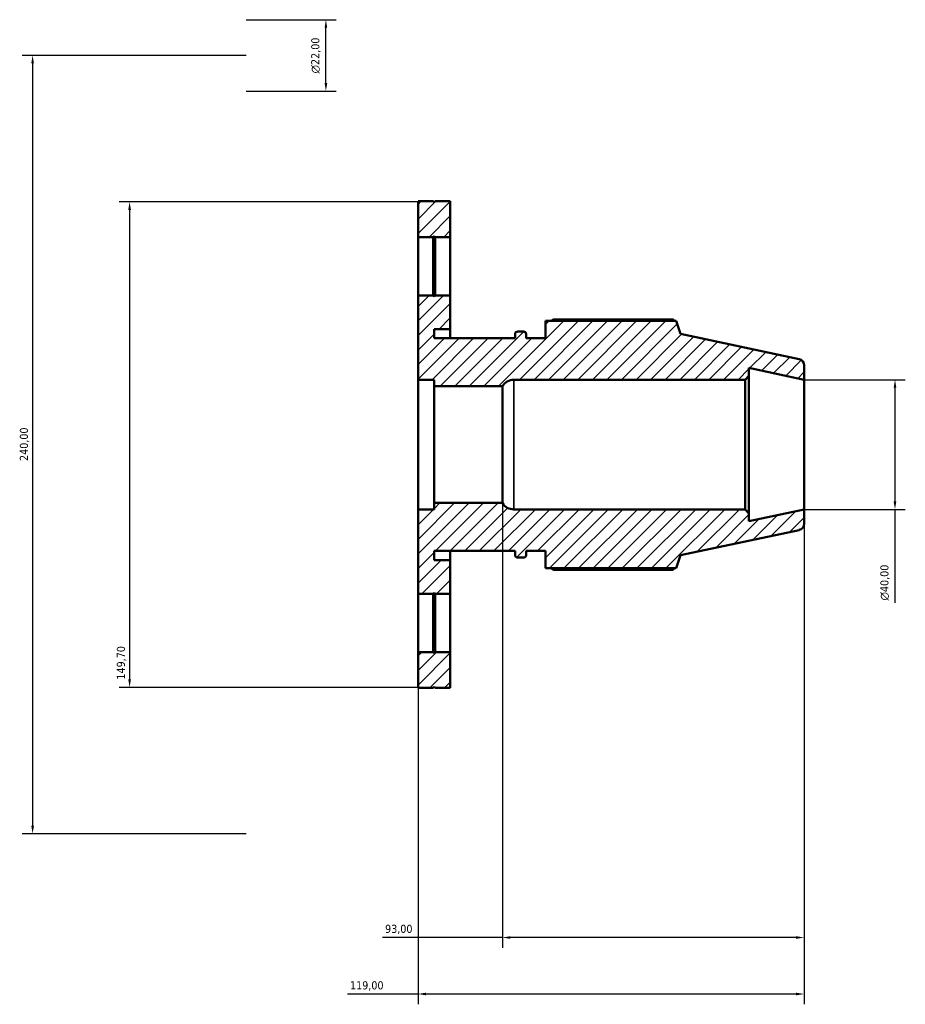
# Model space of a CAD drawing. Header units: millimetres. Extents: x -162 to 1122, y -108 to 911.
# Tile 2 of 7: x -162 to 111, y 607 to 911. Entities that reach past the tile are written whole.
import ezdxf

# ---------------------------------------------------------------- set-up
doc = ezdxf.new("R2010")
doc.units = ezdxf.units.MM
for name, color, linetype, lineweight in [('Dimension (ISO)', 7, 'Continuous', 25), ('Hatch (ISO)', 7, 'Continuous', 18), ('Visible (ISO)', 7, 'Continuous', 50), ('Visible Narrow (ISO)', 7, 'Continuous', 35)]:
    doc.layers.add(name, color=color, linetype=linetype, lineweight=lineweight)
doc.styles.add('Note Text (ISO)', font='tahoma.ttf')
doc.dimstyles.new('Default (ISO)', dxfattribs={"dimtxt": 2.5, "dimasz": 2.5, "dimexe": 3.175, "dimexo": 0, "dimgap": 0.762, "dimtad": 1, "dimrnd": 1e-08, "dimzin": 0, "dimtxsty": 'Note Text (ISO)', "dimcen": 0.09, "dimdle": 10, "dimclrd": 256, "dimclre": 256, "dimclrt": 232, "dimazin": 0, "dimtfac": 1.40208, "dimtmove": 0, "dimatfit": 3, "dimfxl": 1, "dimtolj": 1, "dimtzin": 0, "dimlwd": -1, "dimlwe": -1, "dimarcsym": 0})

# ---------------------------------------------------------------- blocks, each defined once
blk = doc.blocks.new('*D7')
at = {"layer": 'Defpoints', "color": 0, "transparency": 16777216}
for p in [(-39.5, 760), (79.5, 760), (-39.5, 610.6)]:
    blk.add_point(p, dxfattribs=at)
at = {"layer": 'Dimension (ISO)', "transparency": 16777216}
for p, q in [((-39.5, 760), (-39.5, 607.43)), ((79.5, 760), (79.5, 607.43)), ((-39.5, 610.6), (-61.22, 610.6)), ((77, 610.6), (-37, 610.6))]:
    blk.add_line(p, q, dxfattribs=at)
for points in [[(-37, 611.02), (-37, 610.18), (-39.5, 610.6)], [(77, 611.02), (77, 610.18), (79.5, 610.6)]]:
    blk.add_solid(points, dxfattribs=at)
at = {"layer": 'Dimension (ISO)', "color": 232, "true_color": 0xca0064, "transparency": 16777216, "insert": (-60.45, 614.53), "char_height": 2.5, "attachment_point": 1, "style": 'Note Text (ISO)'}
blk.add_mtext('\\A1;119,00', dxfattribs=at)
blk = doc.blocks.new('*D8')
at = {"layer": 'Defpoints', "color": 0, "transparency": 16777216}
for p in [(-92.5, 900), (-158.28, 660), (-92.5, 660)]:
    blk.add_point(p, dxfattribs=at)
at = {"layer": 'Dimension (ISO)', "transparency": 16777216}
for p, q in [((-92.5, 900), (-161.46, 900)), ((-158.28, 897.5), (-158.28, 662.5)), ((-92.5, 660), (-161.46, 660))]:
    blk.add_line(p, q, dxfattribs=at)
for points in [[(-158.7, 897.5), (-157.86, 897.5), (-158.28, 900)], [(-158.7, 662.5), (-157.86, 662.5), (-158.28, 660)]]:
    blk.add_solid(points, dxfattribs=at)
at = {"layer": 'Dimension (ISO)', "color": 232, "true_color": 0xca0064, "transparency": 16777216, "insert": (-162.22, 774.95), "char_height": 2.5, "attachment_point": 1, "rotation": 90, "style": 'Note Text (ISO)'}
blk.add_mtext('\\A1;240,00', dxfattribs=at)
blk = doc.blocks.new('*D9')
at = {"layer": 'Defpoints', "color": 0, "transparency": 16777216}
for p in [(-34.39, 854.85), (-128.39, 705.15), (-34.39, 705.15)]:
    blk.add_point(p, dxfattribs=at)
at = {"layer": 'Dimension (ISO)', "transparency": 16777216}
for p, q in [((-34.39, 854.85), (-131.57, 854.85)), ((-128.39, 852.35), (-128.39, 707.65)), ((-34.39, 705.15), (-131.57, 705.15))]:
    blk.add_line(p, q, dxfattribs=at)
for points in [[(-128.81, 852.35), (-127.97, 852.35), (-128.39, 854.85)], [(-128.81, 707.65), (-127.97, 707.65), (-128.39, 705.15)]]:
    blk.add_solid(points, dxfattribs=at)
at = {"layer": 'Dimension (ISO)', "color": 232, "true_color": 0xca0064, "transparency": 16777216, "insert": (-132.33, 707.55), "char_height": 2.5, "attachment_point": 1, "rotation": 90, "style": 'Note Text (ISO)'}
blk.add_mtext('\\A1;149,70', dxfattribs=at)
blk = doc.blocks.new('*D10')
at = {"layer": 'Defpoints', "color": 0, "transparency": 16777216}
for p in [(-13.5, 762), (79.5, 760), (-13.5, 628.02)]:
    blk.add_point(p, dxfattribs=at)
at = {"layer": 'Dimension (ISO)', "transparency": 16777216}
for p, q in [((-13.5, 762), (-13.5, 624.84)), ((79.5, 760), (79.5, 624.84)), ((-13.5, 628.02), (-50.41, 628.02)), ((77, 628.02), (-11, 628.02))]:
    blk.add_line(p, q, dxfattribs=at)
for points in [[(-11, 628.43), (-11, 627.6), (-13.5, 628.02)], [(77, 628.43), (77, 627.6), (79.5, 628.02)]]:
    blk.add_solid(points, dxfattribs=at)
at = {"layer": 'Dimension (ISO)', "color": 232, "true_color": 0xca0064, "transparency": 16777216, "insert": (-49.65, 631.95), "char_height": 2.5, "attachment_point": 1, "style": 'Note Text (ISO)'}
blk.add_mtext('\\A1;93,00', dxfattribs=at)
blk = doc.blocks.new('*D11')
at = {"layer": 'Defpoints', "color": 0, "transparency": 16777216}
for p in [(-92.5, 911), (-67.89, 911), (-92.5, 889)]:
    blk.add_point(p, dxfattribs=at)
at = {"layer": 'Dimension (ISO)', "transparency": 16777216}
for p, q in [((-92.5, 911), (-64.71, 911)), ((-67.89, 891.5), (-67.89, 908.5)), ((-92.5, 889), (-64.71, 889))]:
    blk.add_line(p, q, dxfattribs=at)
for points in [[(-68.3, 908.5), (-67.47, 908.5), (-67.89, 911)], [(-68.3, 891.5), (-67.47, 891.5), (-67.89, 889)]]:
    blk.add_solid(points, dxfattribs=at)
at = {"layer": 'Dimension (ISO)', "color": 232, "true_color": 0xca0064, "transparency": 16777216, "insert": (-72.41, 894.44), "char_height": 2.5, "attachment_point": 1, "rotation": 90, "style": 'Note Text (ISO)'}
blk.add_mtext('\\A1;\\fAIGDT|b0|i0;\\H2.5000;\\ln\\fTahoma|b0|i0;\\H2.5000;22,00', dxfattribs=at)
blk = doc.blocks.new('*D12')
at = {"layer": 'Defpoints', "color": 0, "transparency": 16777216}
for p in [(79.5, 800), (79.5, 760), (107.5, 760)]:
    blk.add_point(p, dxfattribs=at)
at = {"layer": 'Dimension (ISO)', "transparency": 16777216}
for p, q in [((79.5, 800), (110.68, 800)), ((107.5, 797.5), (107.5, 762.5)), ((79.5, 760), (110.68, 760)), ((107.5, 760), (107.5, 731.18))]:
    blk.add_line(p, q, dxfattribs=at)
for points in [[(107.08, 797.5), (107.92, 797.5), (107.5, 800)], [(107.08, 762.5), (107.92, 762.5), (107.5, 760)]]:
    blk.add_solid(points, dxfattribs=at)
at = {"layer": 'Dimension (ISO)', "color": 232, "true_color": 0xca0064, "transparency": 16777216, "insert": (102.98, 731.94), "char_height": 2.5, "attachment_point": 1, "rotation": 90, "style": 'Note Text (ISO)'}
blk.add_mtext('\\A1;\\fAIGDT|b0|i0;\\H2.5000;\\ln\\fTahoma|b0|i0;\\H2.5000;40,00', dxfattribs=at)

msp = doc.modelspace()

# ---------------------------------------------------------------- hatches: boundary and pattern name
at = {"layer": 'Hatch (ISO)'}
h = msp.add_hatch(dxfattribs=at)
h.set_pattern_fill('ANSI31', color=256, scale=25.4, style=0)
h.set_pattern_definition([(45, (0, 0), (-2.245064, 2.245064), [])])
h.paths.add_polyline_path([(-34.242, 716), (-34.542, 715.7), (-34.842, 716), (-39.5, 716), (-39.5, 705), (-34.842, 705), (-34.542, 705.3), (-34.242, 705), (-29.583, 705), (-29.583, 716)])
h.paths.add_polyline_path([(-34.542, 844.3), (-34.242, 844), (-29.583, 844), (-29.583, 855), (-34.242, 855), (-34.542, 854.7), (-34.842, 855), (-39.5, 855), (-39.5, 844), (-34.842, 844)])
edge = h.paths.add_edge_path()
edge.add_ellipse((77.5, 755.62), major_axis=(0.416, -1.956), ratio=1, start_angle=0, end_angle=78)
edge.add_line((79.5, 755.62), (79.5, 760))
edge.add_line((79.5, 760), (62.5, 756.387))
edge.add_line((62.5, 756.387), (62.5, 758.8))
edge.add_line((62.5, 758.8), (61.3, 760))
edge.add_line((61.3, 760), (-9.979, 760))
edge.add_ellipse((-9.979, 764.1), major_axis=(0, -4.1), ratio=1, start_angle=300.81016, end_angle=360, ccw=False)
edge.add_line((-13.5, 762), (-34.542, 762))
edge.add_line((-34.542, 762), (-34.542, 760))
edge.add_line((-34.542, 760), (-39.5, 760))
edge.add_line((-39.5, 760), (-39.5, 734))
edge.add_line((-39.5, 734), (-34.842, 734))
edge.add_line((-34.842, 734), (-34.542, 734.3))
edge.add_line((-34.542, 734.3), (-34.242, 734))
edge.add_line((-34.242, 734), (-29.583, 734))
edge.add_line((-29.583, 734), (-29.583, 744.4))
edge.add_line((-29.583, 744.4), (-34.542, 744.4))
edge.add_line((-34.542, 744.4), (-34.542, 747.2))
edge.add_line((-34.542, 747.2), (-9.58, 747.2))
edge.add_line((-9.58, 747.2), (-9.58, 745.95))
edge.add_ellipse((-8.78, 745.95), major_axis=(-0.8, 0), ratio=1, start_angle=0, end_angle=90)
edge.add_line((-8.78, 745.15), (-6.98, 745.15))
edge.add_ellipse((-6.98, 745.95), major_axis=(0, -0.8), ratio=1, start_angle=0, end_angle=90)
edge.add_line((-6.18, 745.95), (-6.18, 747.2))
edge.add_line((-6.18, 747.2), (-0.23, 747.2))
edge.add_line((-0.23, 747.2), (-0.23, 741.87))
edge.add_line((-0.23, 741.87), (40.109, 741.87))
edge.add_line((40.109, 741.87), (41.42, 745.906))
edge.add_line((41.42, 745.906), (77.916, 753.663))
edge = h.paths.add_edge_path()
edge.add_ellipse((77.5, 804.38), major_axis=(2, 0), ratio=1, start_angle=0, end_angle=78)
edge.add_line((77.916, 806.337), (41.42, 814.094))
edge.add_line((41.42, 814.094), (40.109, 818.13))
edge.add_line((40.109, 818.13), (-0.23, 818.13))
edge.add_line((-0.23, 818.13), (-0.23, 812.8))
edge.add_line((-0.23, 812.8), (-6.18, 812.8))
edge.add_line((-6.18, 812.8), (-6.18, 814.05))
edge.add_ellipse((-6.98, 814.05), major_axis=(0.8, 0), ratio=1, start_angle=0, end_angle=90)
edge.add_line((-6.98, 814.85), (-8.78, 814.85))
edge.add_ellipse((-8.78, 814.05), major_axis=(0, 0.8), ratio=1, start_angle=0, end_angle=90)
edge.add_line((-9.58, 814.05), (-9.58, 812.8))
edge.add_line((-9.58, 812.8), (-34.542, 812.8))
edge.add_line((-34.542, 812.8), (-34.542, 815.6))
edge.add_line((-34.542, 815.6), (-29.583, 815.6))
edge.add_line((-29.583, 815.6), (-29.583, 826))
edge.add_line((-29.583, 826), (-34.242, 826))
edge.add_line((-34.242, 826), (-34.542, 825.7))
edge.add_line((-34.542, 825.7), (-34.842, 826))
edge.add_line((-34.842, 826), (-39.5, 826))
edge.add_line((-39.5, 826), (-39.5, 800))
edge.add_line((-39.5, 800), (-34.542, 800))
edge.add_line((-34.542, 800), (-34.542, 798))
edge.add_line((-34.542, 798), (-13.5, 798))
edge.add_ellipse((-9.979, 795.9), major_axis=(-3.521, 2.1), ratio=1, start_angle=300.81016, end_angle=360, ccw=False)
edge.add_line((-9.979, 800), (61.3, 800))
edge.add_line((61.3, 800), (62.5, 801.2))
edge.add_line((62.5, 801.2), (62.5, 803.613))
edge.add_line((62.5, 803.613), (79.5, 800))
edge.add_line((79.5, 800), (79.5, 804.38))

# ---------------------------------------------------------------- linework, layer by layer
at = {"layer": 'Visible (ISO)'}
for p, q in [((-34.842, 855), (-39.5, 855)), ((-39.5, 855), (-39.5, 844)), ((-34.542, 854.7), (-34.842, 855)), ((-34.242, 855), (-34.542, 854.7)), ((-29.583, 855), (-34.242, 855)), ((-29.583, 844), (-29.583, 855)), ((-39.5, 844), (-34.842, 844)), ((-39.5, 826), (-39.5, 844)), ((-34.842, 844), (-34.542, 844.3)), ((-34.842, 826), (-34.842, 844)), ((-34.542, 844.3), (-34.242, 844)), ((-34.542, 844.3), (-34.542, 825.7)), ((-34.242, 844), (-29.583, 844)), ((-34.242, 844), (-34.242, 826)), ((-29.583, 844), (-29.583, 826)), ((-34.842, 826), (-39.5, 826)), ((-39.5, 826), (-39.5, 800)), ((-34.542, 825.7), (-34.842, 826)), ((-34.242, 826), (-34.542, 825.7)), ((-29.583, 826), (-34.242, 826)), ((-29.583, 815.6), (-29.583, 826)), ((40.109, 818.13), (-0.23, 818.13)), ((-0.23, 818.13), (-0.23, 812.8)), ((39.176, 818.578), (2.23, 818.578)), ((41.42, 814.094), (40.109, 818.13)), ((-34.542, 812.8), (-34.542, 815.6)), ((-34.542, 815.6), (-29.583, 815.6)), ((-29.583, 812.8), (-29.583, 815.6)), ((-9.58, 814.05), (-9.58, 812.8)), ((-6.98, 814.85), (-8.78, 814.85)), ((-6.18, 812.8), (-6.18, 814.05)), ((77.916, 806.337), (41.42, 814.094)), ((-9.58, 812.8), (-34.542, 812.8)), ((-0.23, 812.8), (-6.18, 812.8)), ((62.5, 801.2), (62.5, 803.613)), ((62.5, 803.613), (79.5, 800)), ((79.5, 800), (79.5, 804.38)), ((-39.5, 800), (-34.542, 800)), ((-39.5, 760), (-39.5, 800)), ((-34.542, 800), (-34.542, 798)), ((-9.979, 800), (61.3, 800)), ((61.3, 800), (62.5, 801.2)), ((61.3, 800), (61.3, 760)), ((62.5, 758.8), (62.5, 801.2)), ((79.5, 760), (79.5, 800)), ((-34.542, 798), (-13.5, 798)), ((-34.542, 762), (-34.542, 798)), ((-13.5, 762), (-13.5, 798)), ((-13.5, 762), (-34.542, 762)), ((-34.542, 762), (-34.542, 760)), ((-34.542, 760), (-39.5, 760)), ((-39.5, 760), (-39.5, 734)), ((61.3, 760), (-9.979, 760)), ((62.5, 758.8), (61.3, 760)), ((79.5, 760), (62.5, 756.387)), ((79.5, 755.62), (79.5, 760)), ((62.5, 756.387), (62.5, 758.8)), ((41.42, 745.906), (77.916, 753.663)), ((-34.542, 744.4), (-34.542, 747.2)), ((-34.542, 747.2), (-9.58, 747.2)), ((-29.583, 744.4), (-29.583, 747.2)), ((-9.58, 747.2), (-9.58, 745.95)), ((-6.18, 745.95), (-6.18, 747.2)), ((-6.18, 747.2), (-0.23, 747.2)), ((-0.23, 747.2), (-0.23, 741.87)), ((-29.583, 744.4), (-34.542, 744.4)), ((-29.583, 734), (-29.583, 744.4)), ((-8.78, 745.15), (-6.98, 745.15)), ((40.109, 741.87), (41.42, 745.906)), ((-0.23, 741.87), (40.109, 741.87)), ((2.23, 741.422), (39.176, 741.422)), ((-39.5, 734), (-34.842, 734)), ((-39.5, 716), (-39.5, 734)), ((-34.842, 734), (-34.542, 734.3)), ((-34.842, 716), (-34.842, 734)), ((-34.542, 734.3), (-34.242, 734)), ((-34.542, 734.3), (-34.542, 715.7)), ((-34.242, 734), (-29.583, 734)), ((-34.242, 734), (-34.242, 716)), ((-29.583, 734), (-29.583, 716)), ((-34.842, 716), (-39.5, 716)), ((-39.5, 716), (-39.5, 705)), ((-34.542, 715.7), (-34.842, 716)), ((-34.242, 716), (-34.542, 715.7)), ((-29.583, 716), (-34.242, 716)), ((-29.583, 705), (-29.583, 716)), ((-39.5, 705), (-34.842, 705)), ((-34.842, 705), (-34.542, 705.3)), ((-34.542, 705.3), (-34.242, 705)), ((-34.242, 705), (-29.583, 705))]:
    msp.add_line(p, q, dxfattribs=at)
for centre, radius, start, end in [((-8.78, 814.05), 0.8, 90, 180), ((-6.98, 814.05), 0.8, 0, 90), ((77.5, 804.38), 2, 0, 78), ((-9.979, 795.9), 4.1, 90, 149.18984), ((-9.979, 764.1), 4.1, 210.81016, 270), ((77.5, 755.62), 2, 282, 0), ((-8.78, 745.95), 0.8, 180, 270), ((-6.98, 745.95), 0.8, 270, 0)]:
    msp.add_arc(centre, radius, start, end, dxfattribs=at)
for points, weights in [([(1.515, 818.13), (1.867, 818.352), (2.23, 818.578)], [1.01234288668, 1.01455044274, 1.01661217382]), ([(39.408, 818.13), (39.294, 818.352), (39.176, 818.578)], [1.00157278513, 1.00086022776, 1]), ([(2.23, 741.422), (1.867, 741.648), (1.515, 741.87)], [1.01661217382, 1.01455044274, 1.01234288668]), ([(39.176, 741.422), (39.294, 741.648), (39.408, 741.87)], [1, 1.00086022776, 1.00157278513])]:
    msp.add_rational_spline(points, weights, degree=2, dxfattribs=at)
at = {"layer": 'Visible Narrow (ISO)'}
msp.add_line((-9.979, 760.246), (-9.979, 799.754), dxfattribs=at)

# ---------------------------------------------------------------- dimensions: what is measured, and where the dimension line sits
at = {"layer": 'Dimension (ISO)'}
for base, p1, p2, override, picture, middle in [((-67.887, 911), (-92.5, 889), (-92.5, 911), {"dimdec": 2, "dimtp": 0, "dimtm": 0, "dimtdec": 2, "dimtofl": 0, "dimatfit": 1}, '*D11', (-67.887, 900)), ((107.5, 760), (79.5, 800), (79.5, 760), {"dimdec": 2, "dimtp": 0, "dimtm": 0, "dimtdec": 2, "dimtofl": 0, "dimatfit": 2}, '*D12', (107.5, 737.5))]:
    dim = msp.add_linear_dim(base=base, p1=p1, p2=p2, angle=90, text='\\fAIGDT|b0|i0;\\H2.5000;\\ln\\fTahoma|b0|i0;\\H2.5000;<>', dimstyle='Default (ISO)', override=override, dxfattribs=at)
    dim.commit()
    dim.dimension.update_dxf_attribs({"geometry": picture, "text_midpoint": middle, "dimtype": 160})
for base, p1, p2, angle, override, picture, middle in [((-158.28, 660), (-92.5, 900), (-92.5, 660), 90, {"dimdec": 2, "dimtp": 0, "dimtm": 0, "dimtdec": 2, "dimtofl": 0, "dimatfit": 1}, '*D8', (-158.28, 780)), ((-128.392, 705.15), (-34.392, 854.85), (-34.392, 705.15), 90, {"dimdec": 2, "dimtp": 0, "dimtm": 0, "dimtdec": 2, "dimtofl": 0, "dimatfit": 1}, '*D9', (-128.392, 712.5)), ((-13.5, 628.015), (79.5, 760), (-13.5, 762), 180, {"dimdec": 2, "dimtp": 0, "dimtm": 0, "dimtdec": 2, "dimtofl": 0, "dimatfit": 2}, '*D10', (-45.5, 628.015)), ((-39.5, 610.601), (79.5, 760), (-39.5, 760), 180, {"dimdec": 2, "dimtp": 0, "dimtm": 0, "dimtdec": 2, "dimtofl": 0, "dimatfit": 2}, '*D7', (-55.5, 610.601))]:
    dim = msp.add_linear_dim(base=base, p1=p1, p2=p2, angle=angle, dimstyle='Default (ISO)', override=override, dxfattribs=at)
    dim.commit()
    dim.dimension.update_dxf_attribs({"geometry": picture, "text_midpoint": middle, "dimtype": 160})

doc.saveas('drawing.dxf')
